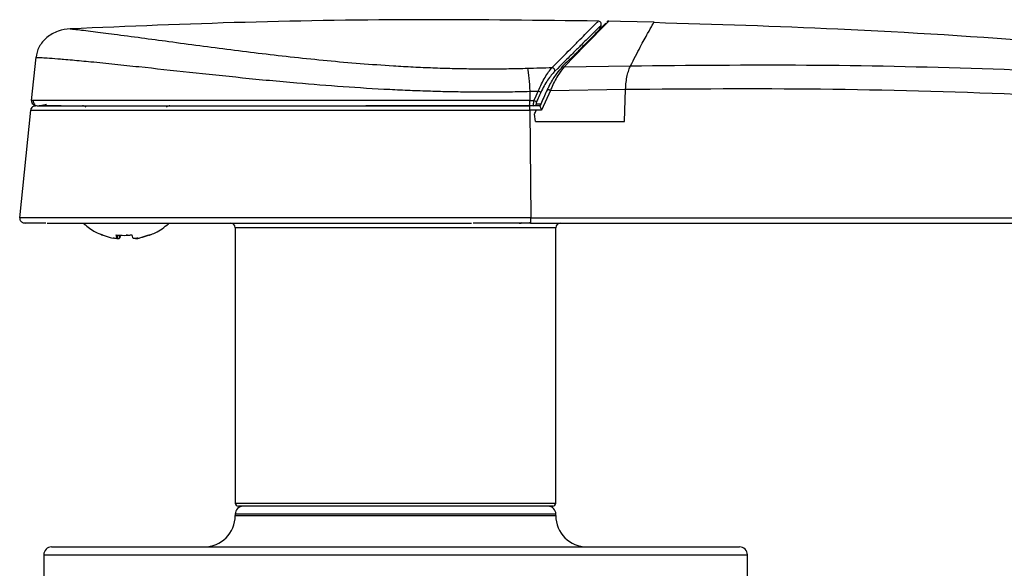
# Model space of a CAD drawing. Header units: millimetres. Extents: x 2783 to 3258, y 1485 to 1821.
# Tile 14 of 16: x 2980 to 3043, y 1736 to 1771. Entities that reach past the tile are written whole.
import ezdxf

# ---------------------------------------------------------------- set-up
doc = ezdxf.new("R2010")
doc.units = ezdxf.units.MM
doc.layers.add('1轮廓实线层', color=7, linetype='Continuous')

msp = doc.modelspace()

# ---------------------------------------------------------------- linework, layer by layer
at = {"layer": '1轮廓实线层', "linetype": 'Continuous', "lineweight": 25}
for p, q in [((2983.663, 1770.819), (2983.647, 1770.82)), ((3017.508, 1770.777), (3017.601, 1771.035)), ((2981.183, 1766.226), (2981.464, 1768.998)), ((3014.827, 1768.291), (3014.643, 1768.108)), ((3015.238, 1768.383), (3019.486, 1768.453)), ((3014.366, 1766.884), (3019.17, 1766.958)), ((3019.102, 1764.9), (3019.17, 1766.957)), ((3013.04, 1766.824), (3013.586, 1766.838)), ((3013.04, 1766.824), (3013.046, 1766.226)), ((3013.586, 1766.838), (3013.586, 1766.839)), ((3014.366, 1766.884), (3013.801, 1765.626)), ((2981.291, 1766.226), (2981.183, 1766.226)), ((2981.439, 1765.881), (2981.347, 1765.881)), ((2981.438, 1765.881), (2981.347, 1765.881)), ((2981.358, 1765.99), (2981.392, 1765.936)), ((3012.058, 1765.9), (3009.843, 1765.9)), ((3012.909, 1765.9), (3012.059, 1765.9)), ((3013.715, 1765.9), (3013.019, 1765.9)), ((3013.046, 1766.226), (3013.309, 1766.226)), ((3013.737, 1765.9), (3013.3, 1765.9)), ((3013.473, 1766.032), (3013.794, 1766.032)), ((2980.422, 1758.726), (2981.122, 1765.626)), ((3013.052, 1765.626), (3013.118, 1758.726)), ((3013.46, 1765.626), (3013.052, 1765.626)), ((3013.417, 1764.9), (3013.337, 1765.356)), ((3013.801, 1765.626), (3013.46, 1765.626)), ((3013.417, 1764.9), (3016.737, 1764.9)), ((3016.737, 1764.9), (3019.102, 1764.9)), ((3013.118, 1758.7), (3013.118, 1758.726)), ((3013.118, 1758.726), (3085.234, 1758.726)), ((2994.208, 1758.1), (2994.208, 1740.5)), ((3014.708, 1758.1), (2994.208, 1758.1)), ((3012.974, 1758.4), (3012.889, 1758.4)), ((3013.085, 1758.4), (3085.201, 1758.4)), ((3014.708, 1740.5), (3014.708, 1758.1)), ((2985.725, 1757.647), (2985.692, 1757.647)), ((2986.66, 1757.643), (2986.66, 1757.44)), ((2986.661, 1757.436), (2986.661, 1757.643)), ((2986.809, 1757.44), (2986.809, 1757.634)), ((2986.66, 1757.44), (2986.659, 1757.436)), ((2994.208, 1740.5), (3014.708, 1740.5)), ((3014.508, 1740.3), (2994.408, 1740.3)), ((2994.208, 1739.8), (2994.208, 1739.7)), ((3014.708, 1739.8), (2994.208, 1739.8)), ((2994.208, 1739.7), (3014.708, 1739.7)), ((3014.708, 1739.7), (3014.708, 1739.8)), ((2981.958, 1737.2), (2981.958, 1734.5)), ((2981.958, 1737.2), (3026.958, 1737.2)), ((3026.958, 1734.5), (3026.958, 1737.2))]:
    msp.add_line(p, q, dxfattribs=at)
at = {"layer": '1轮廓实线层', "linetype": 'Continuous', "lineweight": 25, "flags": 128}
for points in [[(3018.094, 1771.305), (3018.095, 1771.307), (3017.945, 1771.154), (3017.507, 1770.709), (3017.086, 1770.28), (3016.569, 1769.752), (3015.943, 1769.108), (3015.236, 1768.383), (3015.236, 1768.383), (3015.236, 1768.383)], [(3020.982, 1771.233), (3018.836, 1771.288), (3018.091, 1771.307)], [(3013.043, 1758.419), (3013.029, 1758.416), (3012.889, 1758.4)]]:
    msp.add_lwpolyline(points, dxfattribs=at)
at = {"layer": '1轮廓实线层', "linetype": 'Continuous', "lineweight": 25}
for centre, radius, start, end in [((3017.416, 1771.112), 0.2, 337.50756, 94.28139), ((2984.436, 1765.6), 0.3, 44.7061, 90), ((2990.029, 1765.6), 0.3, 90, 135.2939), ((3012.909, 1766.096), 0.196, 243.13466, 269.98228), ((3013.295, 1766.085), 0.185, 271.45877, 343.14025), ((3012.992, 1765.478), 0.812, 54.48139, 67.05742), ((2993.908, 1758.1), 0.3, 0, 90), ((3015.008, 1758.1), 0.3, 90, 180), ((2994.408, 1740.5), 0.2, 180, 270), ((3014.508, 1740.5), 0.2, 270, 0), ((2994.708, 1739.8), 0.5, 90, 180), ((3014.208, 1739.8), 0.5, 0, 90), ((2992.208, 1739.7), 2, 270, 360), ((3016.708, 1739.7), 2, 180, 270), ((2982.458, 1737.2), 0.5, 90, 180), ((3026.458, 1737.2), 0.5, 0, 90)]:
    msp.add_arc(centre, radius, start, end, dxfattribs=at)
for points, knots in [([(3017.404, 1771.309), (3013.683, 1771.355), (3006.161, 1771.447), (2994.905, 1771.284), (2987.377, 1770.972), (2983.647, 1770.818)], [0, 0, 0, 0, 0.330618, 0.668345, 1, 1, 1, 1]), ([(3014.473, 1768.344), (3014.878, 1768.754), (3015.49, 1769.374), (3016.149, 1770.037), (3016.579, 1770.469), (3016.925, 1770.816), (3017.192, 1771.084), (3017.352, 1771.243), (3017.441, 1771.332), (3017.41, 1771.301), (3017.404, 1771.296)], [0, 0, 0, 0, 0.239322, 0.36193, 0.484521, 0.604661, 0.724785, 0.849414, 0.974036, 1, 1, 1, 1]), ([(2983.647, 1770.82), (2983.394, 1770.808), (2983.127, 1770.759), (2982.614, 1770.571), (2982.368, 1770.433), (2981.954, 1770.087), (2981.786, 1769.88), (2981.552, 1769.443), (2981.486, 1769.215), (2981.464, 1768.998)], [0, 0, 0, 0, 0.25, 0.25, 0.5, 0.5, 0.75, 0.75, 1, 1, 1, 1]), ([(2983.647, 1770.82), (2983.648, 1770.82), (2983.65, 1770.82), (2983.665, 1770.818), (2983.69, 1770.816), (2983.726, 1770.812), (2983.771, 1770.808), (2983.826, 1770.802), (2983.892, 1770.795), (2983.967, 1770.787), (2984.146, 1770.768), (2984.501, 1770.728), (2985.278, 1770.634), (2986.504, 1770.474), (2988.158, 1770.253), (2990.002, 1770.004), (2992.552, 1769.662), (2995.244, 1769.314), (2997.987, 1769), (3000.077, 1768.786), (3002.193, 1768.6), (3004.033, 1768.47), (3005.583, 1768.382), (3006.835, 1768.327), (3008.073, 1768.287), (3009.296, 1768.264), (3010.506, 1768.258), (3011.703, 1768.268), (3012.494, 1768.288), (3012.888, 1768.299)], [0, 0, 0, 0, 0.005429, 0.01092, 0.016487, 0.022146, 0.027911, 0.033794, 0.039808, 0.045965, 0.052276, 0.07945, 0.109692, 0.166706, 0.23172, 0.292358, 0.357921, 0.485559, 0.5494, 0.61389, 0.678242, 0.742597, 0.780725, 0.818342, 0.855485, 0.892187, 0.928483, 0.964409, 1, 1, 1, 1]), ([(3017.597, 1771.036), (3017.599, 1771.038), (3017.612, 1771.05), (3017.544, 1770.984), (3017.385, 1770.827), (3017.12, 1770.565), (3016.767, 1770.217), (3016.339, 1769.794), (3015.842, 1769.301), (3015.338, 1768.801), (3014.977, 1768.44), (3014.827, 1768.291)], [0, 0, 0, 0, 0.0269281, 0.1514213, 0.2759199, 0.4052497, 0.5345978, 0.6587182, 0.7828542, 0.9101629, 1, 1, 1, 1]), ([(3015.565, 1768.805), (3015.621, 1768.863), (3015.907, 1769.154), (3016.359, 1769.616), (3016.897, 1770.16), (3017.404, 1770.673), (3017.773, 1771.045), (3017.947, 1771.22), (3017.899, 1771.172), (3017.898, 1771.17)], [0, 0, 0, 0, 0.038534, 0.194494, 0.355647, 0.516767, 0.750831, 0.991573, 1, 1, 1, 1]), ([(3018.094, 1771.303), (3018.083, 1771.303), (3018.058, 1771.304), (3018.023, 1771.294), (3017.993, 1771.281), (3017.977, 1771.271), (3017.971, 1771.267)], [0, 0, 0, 0, 0.253633, 0.567848, 0.824438, 1, 1, 1, 1]), ([(3019.486, 1768.453), (3019.7, 1768.87), (3020.128, 1769.704), (3020.61, 1770.573), (3020.896, 1771.083), (3021.016, 1771.292), (3020.982, 1771.232), (3020.982, 1771.231)], [0, 0, 0, 0, 0.249673, 0.499331, 0.749162, 0.998026, 1, 1, 1, 1]), ([(3086.32, 1765.314), (3081.985, 1765.961), (3073.179, 1767.274), (3059.835, 1768.803), (3046.313, 1770.007), (3033.357, 1770.838), (3024.906, 1771.093), (3020.981, 1771.212)], [0, 0, 0, 0, 0.200245, 0.406847, 0.613643, 0.820582, 1, 1, 1, 1]), ([(2981.464, 1768.998), (2981.465, 1768.997), (2981.467, 1768.997), (2981.481, 1768.997), (2981.505, 1768.995), (2981.539, 1768.994), (2981.583, 1768.991), (2981.637, 1768.988), (2981.7, 1768.985), (2981.854, 1768.976), (2982.195, 1768.956), (2982.716, 1768.918), (2983.273, 1768.872), (2983.958, 1768.813), (2985.035, 1768.711), (2986.469, 1768.566), (2988.556, 1768.345), (2991.269, 1768.049), (2994.656, 1767.689), (2997.948, 1767.374), (3001.101, 1767.124), (3003.525, 1766.975), (3005.387, 1766.889), (3006.682, 1766.842), (3007.969, 1766.808), (3009.25, 1766.789), (3010.522, 1766.784), (3011.785, 1766.794), (3012.623, 1766.814), (3013.04, 1766.824)], [0, 0, 0, 0, 0.005761, 0.011607, 0.017531, 0.023525, 0.029585, 0.035707, 0.041885, 0.048117, 0.075146, 0.108585, 0.124952, 0.147397, 0.1909, 0.242351, 0.291039, 0.388982, 0.487253, 0.586179, 0.669419, 0.752297, 0.788336, 0.824156, 0.859758, 0.895143, 0.930314, 0.965269, 1, 1, 1, 1]), ([(3015.605, 1768.884), (3015.576, 1768.855), (3015.417, 1768.694), (3015.238, 1768.521), (3015.09, 1768.378)], [0, 0, 0, 0, 0.1790202, 1, 1, 1, 1]), ([(3012.888, 1768.299), (3012.921, 1768.138), (3012.953, 1767.916), (3013.006, 1767.4), (3013.027, 1767.108), (3013.04, 1766.824)], [0, 0, 0, 0, 0.5, 0.5, 1, 1, 1, 1]), ([(3013.586, 1766.839), (3013.651, 1767), (3013.72, 1767.154), (3013.864, 1767.444), (3013.939, 1767.58), (3014.17, 1767.966), (3014.324, 1768.178), (3014.473, 1768.344)], [0, 0, 0, 0, 0.25, 0.25, 0.5, 0.5, 1, 1, 1, 1]), ([(3014.174, 1766.932), (3014.209, 1767.006), (3014.368, 1767.349), (3014.68, 1767.86), (3014.939, 1768.153), (3015.056, 1768.287)], [0, 0, 0, 0, 0.1309701, 0.6056536, 1, 1, 1, 1]), ([(3015.24, 1768.386), (3015.24, 1768.386), (3015.121, 1768.259), (3014.869, 1767.903), (3014.556, 1767.346), (3014.401, 1766.966), (3014.365, 1766.884), (3014.365, 1766.884)], [0, 0, 0, 0, 0.000029, 0.392824, 0.868637, 0.999971, 1, 1, 1, 1]), ([(3014.643, 1768.108), (3014.649, 1768.153), (3014.633, 1768.206), (3014.569, 1768.294), (3014.521, 1768.329), (3014.473, 1768.344)], [0, 0, 0, 0, 0.5, 0.5, 1, 1, 1, 1]), ([(3015.056, 1768.287), (3015.061, 1768.306), (3015.068, 1768.339), (3015.093, 1768.358), (3015.102, 1768.365)], [0, 0, 0, 0, 0.610447, 1, 1, 1, 1]), ([(3015.102, 1768.365), (3015.107, 1768.37), (3015.125, 1768.388), (3015.174, 1768.399), (3015.217, 1768.391), (3015.239, 1768.386)], [0, 0, 0, 0, 0.153209, 0.576602, 1, 1, 1, 1]), ([(3019.17, 1766.958), (3019.179, 1767.112), (3019.198, 1767.421), (3019.272, 1767.835), (3019.369, 1768.194), (3019.447, 1768.37), (3019.487, 1768.457)], [0, 0, 0, 0, 0.249211, 0.497598, 0.748042, 1, 1, 1, 1]), ([(3019.485, 1768.453), (3023.233, 1768.489), (3030.729, 1768.56), (3041.983, 1768.32), (3053.25, 1767.822), (3064.43, 1767.038), (3075.417, 1766.012), (3082.625, 1765.109), (3086.182, 1764.663)], [0, 0, 0, 0, 0.168222, 0.336446, 0.505056, 0.674209, 0.839206, 1, 1, 1, 1]), ([(3014.643, 1768.108), (3014.568, 1768.033), (3014.492, 1767.948), (3014.337, 1767.758), (3014.258, 1767.652), (3014.103, 1767.421), (3014.027, 1767.299), (3013.88, 1767.038), (3013.808, 1766.898), (3013.742, 1766.752)], [0, 0, 0, 0, 0.25, 0.25, 0.5, 0.5, 0.75, 0.75, 1, 1, 1, 1]), ([(3014.165, 1766.948), (3014.042, 1766.666), (3013.886, 1766.312), (3013.724, 1765.961), (3013.691, 1765.889)], [0, 0, 0, 0, 0.795171, 1, 1, 1, 1]), ([(3019.17, 1766.957), (3023.328, 1766.987), (3031.661, 1767.046), (3044.183, 1766.694), (3054.502, 1766.143), (3062.59, 1765.538), (3068.348, 1765.031), (3074.097, 1764.442), (3079.95, 1763.768), (3083.948, 1763.251), (3085.999, 1762.985)], [0, 0, 0, 0, 0.186243, 0.373277, 0.560867, 0.648833, 0.736368, 0.819591, 0.907464, 1, 1, 1, 1]), ([(3013.742, 1766.752), (3013.687, 1766.631), (3013.633, 1766.511), (3013.578, 1766.39), (3013.54, 1766.307), (3013.502, 1766.223), (3013.464, 1766.139)], [0, 0, 0, 0, 0.0004000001, 0.0004000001, 0.0004000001, 0.0006777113, 0.0006777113, 0.0006777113, 0.0006777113]), ([(2981.469, 1765.9), (2981.427, 1765.896), (2981.343, 1765.889), (2981.23, 1765.829), (2981.162, 1765.75), (2981.13, 1765.679), (2981.125, 1765.644), (2981.122, 1765.626)], [0, 0, 0, 0, 0.256198, 0.522364, 0.774439, 0.890993, 1, 1, 1, 1]), ([(2981.183, 1766.226), (2981.179, 1766.19), (2981.183, 1766.149), (2981.213, 1766.069), (2981.238, 1766.03), (2981.307, 1765.965), (2981.35, 1765.939), (2981.44, 1765.907), (2981.487, 1765.9), (2981.529, 1765.9)], [0, 0, 0, 0, 0.25, 0.25, 0.5, 0.5, 0.75, 0.75, 1, 1, 1, 1]), ([(2981.28, 1766.229), (2981.28, 1766.21), (2981.28, 1766.169), (2981.299, 1766.108), (2981.331, 1766.048), (2981.364, 1766.014), (2981.381, 1765.997)], [0, 0, 0, 0, 0.226158, 0.468775, 0.727509, 1, 1, 1, 1]), ([(3013.046, 1766.226), (3011.819, 1766.226), (3009.364, 1766.226), (3005.672, 1766.226), (3001.991, 1766.226), (2998.337, 1766.226), (2995.183, 1766.226), (2992.532, 1766.226), (2990.369, 1766.226), (2988.27, 1766.226), (2986.482, 1766.226), (2985.013, 1766.226), (2983.844, 1766.226), (2982.889, 1766.226), (2982.143, 1766.226), (2981.632, 1766.226), (2981.336, 1766.226), (2981.295, 1766.226), (2981.291, 1766.226)], [0, 0, 0, 0, 0.104004, 0.208019, 0.311989, 0.415864, 0.519551, 0.584211, 0.648709, 0.712996, 0.777002, 0.819478, 0.861711, 0.903643, 0.934883, 0.965935, 0.996814, 1, 1, 1, 1]), ([(2981.529, 1765.9), (2981.53, 1765.9), (2981.532, 1765.9), (2981.546, 1765.9), (2981.568, 1765.9), (2981.597, 1765.9), (2981.623, 1765.9), (2981.636, 1765.9)], [0, 0, 0, 0, 0.204683, 0.407001, 0.606986, 0.804651, 1, 1, 1, 1]), ([(2981.548, 1765.9), (2981.553, 1765.9), (2981.588, 1765.9), (2981.792, 1765.9), (2982.078, 1765.9), (2982.351, 1765.9), (2982.671, 1765.9), (2983.075, 1765.9), (2983.575, 1765.9), (2984.182, 1765.9), (2984.858, 1765.9), (2985.604, 1765.9), (2986.511, 1765.9), (2987.59, 1765.9), (2988.853, 1765.9), (2990.207, 1765.9), (2991.652, 1765.9), (2993.188, 1765.9), (2995.388, 1765.9), (2998.304, 1765.9), (3001.946, 1765.9), (3005.658, 1765.9), (3008.258, 1765.9), (3009.594, 1765.9), (3009.705, 1765.9)], [0, 0, 0, 0, 0.005884, 0.03721, 0.053643, 0.070744, 0.088621, 0.107367, 0.132334, 0.158464, 0.185891, 0.214734, 0.245094, 0.287185, 0.331183, 0.377226, 0.425437, 0.475922, 0.528774, 0.639793, 0.755883, 0.874151, 0.989517, 1, 1, 1, 1]), ([(2981.624, 1765.9), (2981.663, 1765.903), (2981.741, 1765.91), (2982.006, 1765.968), (2982.14, 1765.997)], [0, 0, 0, 0, 0.493094, 1, 1, 1, 1]), ([(2981.627, 1765.9), (2981.651, 1765.899), (2981.675, 1765.898), (2981.794, 1765.923), (2981.796, 1765.923)], [0, 0, 0, 0, 0.9853, 1, 1, 1, 1]), ([(2981.769, 1765.923), (2981.899, 1765.923), (2982.154, 1765.923), (2982.597, 1765.923), (2982.939, 1765.923), (2983.077, 1765.923)], [0, 0, 0, 0, 0.38438, 0.751697, 1, 1, 1, 1]), ([(2981.774, 1765.923), (2981.906, 1765.923), (2982.165, 1765.923), (2982.543, 1765.923), (2982.806, 1765.923), (2982.866, 1765.923)], [0, 0, 0, 0, 0.446986, 0.874178, 1, 1, 1, 1]), ([(2983.16, 1765.9), (2983.234, 1765.9), (2983.521, 1765.9), (2984.062, 1765.9), (2984.638, 1765.9), (2985.076, 1765.9), (2985.405, 1765.9), (2985.747, 1765.9), (2986.103, 1765.9), (2986.727, 1765.9), (2987.652, 1765.9), (2988.914, 1765.9), (2990.266, 1765.9), (2991.707, 1765.9), (2993.238, 1765.9), (2995.43, 1765.9), (2998.34, 1765.9), (3000.925, 1765.9), (3002.354, 1765.9), (3002.555, 1765.9)], [0, 0, 0, 0, 0.016484, 0.064862, 0.105098, 0.123924, 0.143164, 0.16283, 0.182936, 0.203493, 0.26694, 0.33319, 0.402449, 0.474901, 0.550703, 0.629995, 0.796995, 0.971485, 1, 1, 1, 1]), ([(3002.547, 1765.923), (3002.959, 1765.923), (3003.699, 1765.923), (3004.814, 1765.923), (3005.975, 1765.923), (3007.357, 1765.923), (3009.009, 1765.923), (3010.93, 1765.923), (3012.298, 1765.923), (3013.026, 1765.923)], [0, 0, 0, 0, 0.1184035, 0.2130539, 0.318976, 0.4506365, 0.608055, 0.7912085, 1, 1, 1, 1]), ([(3013.031, 1765.881), (3012.218, 1765.881), (3011.113, 1765.881), (3010.005, 1765.881), (3009.711, 1765.881)], [0, 0, 0, 0, 0.7349274, 1, 1, 1, 1]), ([(3013.013, 1765.9), (3013.017, 1765.9), (3013.022, 1765.907), (3013.03, 1765.939), (3013.034, 1765.965), (3013.041, 1766.03), (3013.043, 1766.069), (3013.046, 1766.149), (3013.047, 1766.19), (3013.046, 1766.226)], [0, 0, 0, 0, 0.25, 0.25, 0.5, 0.5, 0.75, 0.75, 1, 1, 1, 1]), ([(3013.031, 1765.88), (3013.029, 1765.884), (3013.026, 1765.898), (3013.022, 1765.899), (3013.019, 1765.9)], [0, 0, 0, 0, 0.3557106, 1, 1, 1, 1]), ([(3013.052, 1765.626), (3013.051, 1765.654), (3013.05, 1765.716), (3013.045, 1765.788), (3013.039, 1765.839), (3013.035, 1765.868), (3013.032, 1765.877), (3013.031, 1765.88)], [0, 0, 0, 0, 0.2422664, 0.5449412, 0.721341, 0.9126511, 1, 1, 1, 1]), ([(3013.3, 1765.9), (3013.289, 1765.9), (3013.284, 1765.933), (3013.289, 1766.053), (3013.298, 1766.141), (3013.309, 1766.226)], [0, 0, 0, 0, 0.5, 0.5, 1, 1, 1, 1]), ([(3013.464, 1766.139), (3013.46, 1766.131), (3013.457, 1766.122), (3013.454, 1766.114), (3013.451, 1766.105), (3013.449, 1766.097), (3013.448, 1766.089), (3013.447, 1766.081), (3013.447, 1766.074), (3013.447, 1766.068), (3013.447, 1766.061), (3013.448, 1766.056), (3013.449, 1766.051), (3013.452, 1766.044), (3013.455, 1766.039), (3013.46, 1766.036), (3013.463, 1766.033), (3013.468, 1766.032), (3013.473, 1766.032)], [0, 0, 0, 0, 0.0000273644, 0.0000273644, 0.0000273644, 0.0000548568, 0.0000548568, 0.0000548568, 0.0000809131, 0.0000809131, 0.0000809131, 0.000108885, 0.000108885, 0.000108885, 0.0001502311, 0.0001502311, 0.0001502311, 0.0001877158, 0.0001877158, 0.0001877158, 0.0001877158]), ([(3013.692, 1765.889), (3013.691, 1765.882), (3013.688, 1765.868), (3013.705, 1765.824), (3013.734, 1765.762), (3013.768, 1765.693), (3013.792, 1765.646), (3013.8, 1765.627), (3013.801, 1765.626)], [0, 0, 0, 0, 0.173697, 0.371313, 0.591279, 0.841886, 0.990885, 1, 1, 1, 1]), ([(2981.122, 1765.626), (2981.146, 1765.626), (2981.194, 1765.626), (2981.558, 1765.626), (2982.084, 1765.626), (2982.823, 1765.626), (2983.781, 1765.626), (2984.949, 1765.626), (2986.421, 1765.626), (2988.212, 1765.626), (2990.315, 1765.626), (2992.483, 1765.626), (2995.141, 1765.626), (2998.304, 1765.626), (3001.968, 1765.626), (3005.658, 1765.626), (3009.36, 1765.626), (3011.821, 1765.626), (3013.052, 1765.626)], [0, 0, 0, 0, 0.029973, 0.06004, 0.090258, 0.120654, 0.161446, 0.202533, 0.243858, 0.306136, 0.368694, 0.43146, 0.494385, 0.595293, 0.696385, 0.797569, 0.898792, 1, 1, 1, 1]), ([(3013.337, 1765.356), (3013.338, 1765.359), (3013.379, 1765.449), (3013.42, 1765.539), (3013.46, 1765.626)], [0, 0, 0, 0, 0.028309, 1, 1, 1, 1]), ([(2980.422, 1758.726), (2980.421, 1758.707), (2980.419, 1758.667), (2980.435, 1758.607), (2980.465, 1758.548), (2980.51, 1758.495), (2980.568, 1758.452), (2980.653, 1758.411), (2980.723, 1758.404), (2980.768, 1758.4)], [0, 0, 0, 0, 0.107367, 0.222755, 0.346, 0.475976, 0.610222, 0.745105, 1, 1, 1, 1]), ([(3013.118, 1758.726), (3011.849, 1758.726), (3009.31, 1758.726), (3005.491, 1758.726), (3001.685, 1758.726), (2997.909, 1758.726), (2994.651, 1758.726), (2991.917, 1758.726), (2989.69, 1758.726), (2987.533, 1758.726), (2985.705, 1758.726), (2984.211, 1758.726), (2983.032, 1758.726), (2982.076, 1758.726), (2981.347, 1758.726), (2980.837, 1758.726), (2980.49, 1758.726), (2980.444, 1758.726), (2980.422, 1758.726)], [0, 0, 0, 0, 0.101294, 0.202604, 0.303873, 0.40504, 0.50601, 0.568965, 0.631752, 0.694315, 0.756574, 0.797866, 0.838908, 0.879648, 0.909992, 0.940135, 0.970117, 1, 1, 1, 1]), ([(2980.635, 1758.423), (2980.654, 1758.423), (2980.69, 1758.423), (2980.953, 1758.423), (2981.32, 1758.423), (2981.688, 1758.423), (2981.977, 1758.423), (2982.085, 1758.423)], [0, 0, 0, 0, 0.238047, 0.463816, 0.677572, 0.879256, 1, 1, 1, 1]), ([(2980.635, 1758.423), (2980.655, 1758.423), (2980.695, 1758.423), (2980.878, 1758.423), (2981.04, 1758.423), (2981.072, 1758.423)], [0, 0, 0, 0, 0.458499, 0.893394, 1, 1, 1, 1]), ([(2982.173, 1758.4), (2982.215, 1758.4), (2982.415, 1758.4), (2982.839, 1758.4), (2983.445, 1758.4), (2984.128, 1758.4), (2984.882, 1758.4), (2985.801, 1758.4), (2986.899, 1758.4), (2988.189, 1758.4), (2989.576, 1758.4), (2991.06, 1758.4), (2992.64, 1758.4), (2994.905, 1758.4), (2997.909, 1758.4), (3001.664, 1758.4), (3005.49, 1758.4), (3008.057, 1758.4), (3009.321, 1758.4), (3009.322, 1758.4)], [0, 0, 0, 0, 0.00745, 0.035686, 0.06513, 0.095943, 0.128266, 0.162221, 0.209499, 0.258932, 0.310693, 0.364929, 0.421769, 0.481326, 0.606344, 0.736998, 0.870057, 0.999909, 1, 1, 1, 1]), ([(2984.532, 1758.354), (2984.764, 1758.164), (2985.128, 1757.868), (2985.563, 1757.698), (2985.72, 1757.637)], [0, 0, 0, 0, 0.638128, 1, 1, 1, 1]), ([(2988.738, 1757.644), (2988.857, 1757.684), (2989.302, 1757.834), (2989.666, 1758.137), (2989.932, 1758.359)], [0, 0, 0, 0, 0.267335, 1, 1, 1, 1]), ([(3009.43, 1758.423), (3009.763, 1758.423), (3010.988, 1758.423), (3012.209, 1758.423), (3013.098, 1758.423)], [0, 0, 0, 0, 0.272409, 1, 1, 1, 1]), ([(3012.489, 1758.406), (3012.444, 1758.404), (3012.306, 1758.397), (3012.438, 1758.403), (3012.424, 1758.4), (3012.492, 1758.4), (3012.493, 1758.4)], [0, 0, 0, 0, 0.141412, 0.429741, 0.983456, 1, 1, 1, 1]), ([(3012.889, 1758.4), (3012.871, 1758.4), (3012.704, 1758.4), (3012.534, 1758.4), (3012.494, 1758.4), (3012.493, 1758.4)], [0, 0, 0, 0, 0.110148, 0.988959, 1, 1, 1, 1]), ([(3013.085, 1758.4), (3013.088, 1758.401), (3013.092, 1758.403), (3013.096, 1758.419), (3013.098, 1758.425)], [0, 0, 0, 0, 0.635261, 1, 1, 1, 1]), ([(3013.098, 1758.425), (3013.099, 1758.428), (3013.102, 1758.439), (3013.107, 1758.471), (3013.113, 1758.529), (3013.117, 1758.607), (3013.118, 1758.672), (3013.118, 1758.7)], [0, 0, 0, 0, 0.085415, 0.282572, 0.46207, 0.763971, 1, 1, 1, 1]), ([(2985.692, 1757.647), (2985.863, 1757.586), (2986.091, 1757.504), (2986.329, 1757.453), (2986.389, 1757.44)], [0, 0, 0, 0, 0.74506, 1, 1, 1, 1]), ([(2986.594, 1757.647), (2986.764, 1757.631), (2987.096, 1757.598), (2987.428, 1757.631), (2987.59, 1757.647)], [0, 0, 0, 0, 0.510447, 1, 1, 1, 1]), ([(2986.66, 1757.44), (2986.654, 1757.453), (2986.632, 1757.504), (2986.61, 1757.586), (2986.594, 1757.647)], [0, 0, 0, 0, 0.255511, 1, 1, 1, 1]), ([(2986.875, 1757.647), (2986.859, 1757.586), (2986.837, 1757.504), (2986.815, 1757.453), (2986.809, 1757.44)], [0, 0, 0, 0, 0.743124, 1, 1, 1, 1]), ([(2987.595, 1757.629), (2987.521, 1757.621), (2987.401, 1757.609), (2987.282, 1757.619), (2987.236, 1757.624)], [0, 0, 0, 0, 0.620022, 1, 1, 1, 1]), ([(2987.59, 1757.647), (2987.606, 1757.586), (2987.628, 1757.504), (2987.65, 1757.453), (2987.656, 1757.44)], [0, 0, 0, 0, 0.744686, 1, 1, 1, 1]), ([(2987.982, 1757.44), (2988.046, 1757.454), (2988.284, 1757.505), (2988.512, 1757.587), (2988.679, 1757.647)], [0, 0, 0, 0, 0.270418, 1, 1, 1, 1]), ([(2988.773, 1757.647), (2988.603, 1757.586), (2988.374, 1757.504), (2988.137, 1757.453), (2988.076, 1757.44)], [0, 0, 0, 0, 0.743124, 1, 1, 1, 1]), ([(2988.679, 1757.647), (2988.695, 1757.629), (2988.716, 1757.602), (2988.738, 1757.622), (2988.744, 1757.628)], [0, 0, 0, 0, 0.716204, 1, 1, 1, 1]), ([(2986.656, 1757.426), (2986.647, 1757.423), (2986.633, 1757.416), (2986.581, 1757.415), (2986.515, 1757.419), (2986.442, 1757.43), (2986.4, 1757.438), (2986.389, 1757.44)], [0, 0, 0, 0, 0.260642, 0.41355, 0.664761, 0.915818, 1, 1, 1, 1]), ([(2986.643, 1757.418), (2986.657, 1757.417), (2986.701, 1757.414), (2986.758, 1757.417), (2986.798, 1757.427), (2986.806, 1757.437), (2986.809, 1757.44)], [0, 0, 0, 0, 0.160604, 0.478673, 0.796607, 1, 1, 1, 1]), ([(2987.982, 1757.44), (2987.957, 1757.436), (2987.898, 1757.425), (2987.821, 1757.417), (2987.749, 1757.415), (2987.693, 1757.419), (2987.663, 1757.429), (2987.657, 1757.438), (2987.656, 1757.44)], [0, 0, 0, 0, 0.163362, 0.378953, 0.505745, 0.712931, 0.919995, 1, 1, 1, 1]), ([(2987.829, 1757.419), (2987.829, 1757.419), (2987.834, 1757.416), (2987.866, 1757.415), (2987.925, 1757.417), (2988.004, 1757.427), (2988.055, 1757.437), (2988.076, 1757.44)], [0, 0, 0, 0, 0.007893, 0.198774, 0.50238, 0.805856, 1, 1, 1, 1]), ([(3014.208, 1740.3), (3014.174, 1740.3), (3013.123, 1740.3), (3009.446, 1740.3), (3006.969, 1740.3), (3001.82, 1740.3), (2999.356, 1740.3), (2995.727, 1740.3), (2994.708, 1740.3), (2994.708, 1740.3)], [0, 0, 0, 0, 0.25, 0.25, 0.5, 0.5, 0.75, 0.75, 1, 1, 1, 1]), ([(2982.458, 1737.7), (2982.459, 1737.7), (2982.461, 1737.7), (2982.475, 1737.7), (2982.498, 1737.7), (2982.529, 1737.7), (2982.57, 1737.7), (2982.62, 1737.7), (2982.679, 1737.7), (2982.746, 1737.7), (2982.92, 1737.7), (2983.279, 1737.7), (2983.977, 1737.7), (2984.884, 1737.7), (2986.012, 1737.7), (2987.338, 1737.7), (2988.857, 1737.7), (2990.54, 1737.7), (2992.359, 1737.7), (2994.289, 1737.7), (2996.283, 1737.7), (2998.329, 1737.7), (3001.016, 1737.7), (3004.408, 1737.7), (3007.801, 1737.7), (3010.491, 1737.7), (3012.54, 1737.7), (3014.538, 1737.7), (3016.473, 1737.7), (3018.299, 1737.7), (3019.988, 1737.7), (3021.515, 1737.7), (3022.85, 1737.7), (3023.986, 1737.7), (3024.903, 1737.7), (3025.61, 1737.7), (3026.004, 1737.7), (3026.214, 1737.7), (3026.32, 1737.7), (3026.397, 1737.7), (3026.446, 1737.7), (3026.454, 1737.7), (3026.458, 1737.7)], [0, 0, 0, 0, 0.006488, 0.012967, 0.019439, 0.025907, 0.032374, 0.038843, 0.045316, 0.051796, 0.058285, 0.089158, 0.120038, 0.152194, 0.184357, 0.217195, 0.250041, 0.282878, 0.315724, 0.34788, 0.380043, 0.410916, 0.441796, 0.500001, 0.558206, 0.589079, 0.619959, 0.652115, 0.684278, 0.717116, 0.749961, 0.782799, 0.815645, 0.8478, 0.879964, 0.910837, 0.941717, 0.953388, 0.965036, 0.976677, 0.988327, 1, 1, 1, 1])]:
    msp.add_open_spline(points, degree=3, knots=knots, dxfattribs=at)
for points in [[(3012.888, 1768.299), (3013.416, 1768.315), (3013.944, 1768.33), (3014.473, 1768.344)], [(3014.175, 1766.934), (3014.172, 1766.938), (3014.164, 1766.945), (3014.168, 1766.95), (3014.181, 1766.951), (3014.205, 1766.946), (3014.238, 1766.936), (3014.277, 1766.922), (3014.321, 1766.904), (3014.351, 1766.891), (3014.366, 1766.884)], [(3013.309, 1766.226), (3013.401, 1766.43), (3013.494, 1766.634), (3013.586, 1766.838)], [(3013.742, 1766.752), (3013.719, 1766.771), (3013.656, 1766.807), (3013.586, 1766.839)]]:
    msp.add_open_spline(points, degree=3, dxfattribs=at)

doc.saveas('drawing.dxf')
